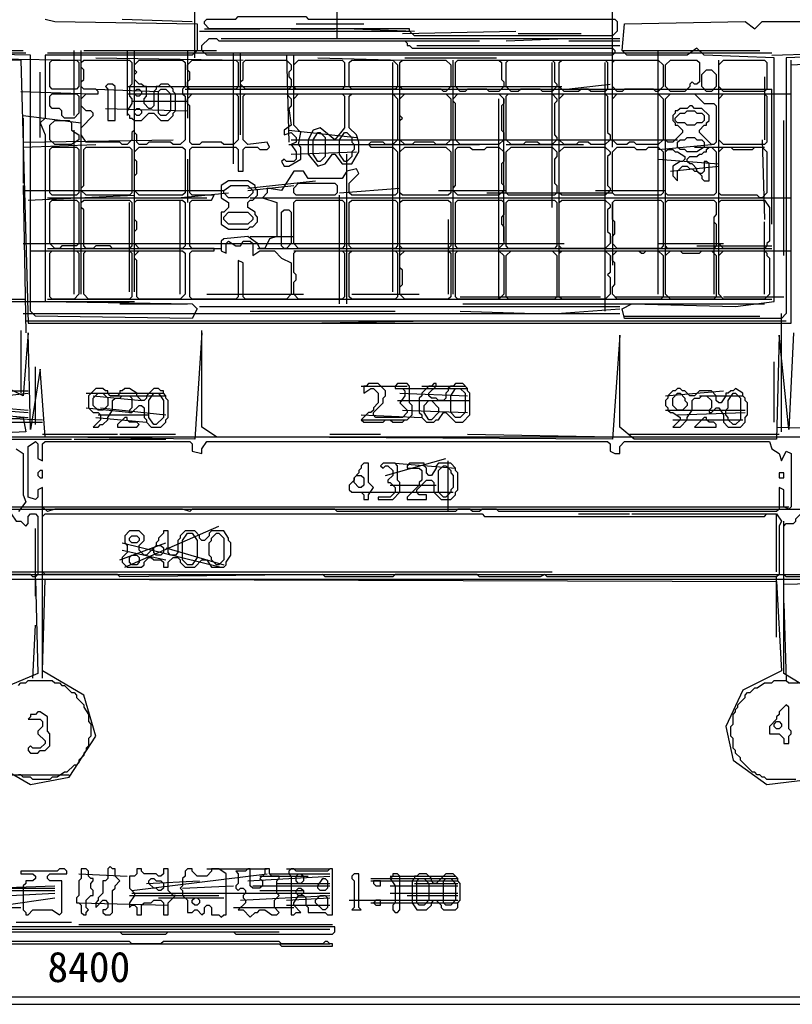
# Model space of a CAD drawing. Header units: millimetres. Extents: x -171 to 29168, y -21389 to 9617.
# Tile 48 of 60: x 14072 to 16632, y -185 to 3078. Entities that reach past the tile are written whole.
import ezdxf

# ---------------------------------------------------------------- set-up
doc = ezdxf.new("R2010")
doc.units = ezdxf.units.MM
for name, color, linetype in [('CALIBRATION_DIM', 1, 'Continuous'), ('REFERENCE_FRAME', 3, 'Continuous'), ('TRACE_CONTOUR_FINE', 8, 'Continuous'), ('TRACE_CONTOUR_MAJOR', 7, 'Continuous'), ('TRACE_DARK_PIXELS', 250, 'Continuous'), ('TRACE_STRAIGHT_LINES', 4, 'Continuous')]:
    doc.layers.add(name, color=color, linetype=linetype)
doc.styles.add('CHINESE', font='simhei.ttf')

msp = doc.modelspace()

# ---------------------------------------------------------------- linework, layer by layer
at = {"layer": 'CALIBRATION_DIM'}
msp.add_line((10300, -160), (18700, -160), dxfattribs=at)
at = {"layer": 'REFERENCE_FRAME'}
msp.add_lwpolyline([(10115.4, -184.6), (18884.6, -184.6), (18884.6, 9416.6), (10115.4, 9416.6)], close=True, dxfattribs=at)
at = {"layer": 'TRACE_CONTOUR_FINE'}
for points in [[(14452, 2840), (14460, 2848), (14468, 2848), (14476, 2840), (14476, 2832), (14468, 2824), (14460, 2824), (14452, 2832)], [(14452, 2776), (14460, 2784), (14468, 2784), (14476, 2776), (14476, 2768), (14468, 2760), (14460, 2760), (14452, 2768)], [(14140, 1584), (14132, 1576), (14132, 1568), (14140, 1560), (14148, 1560), (14148, 1584)], [(15180, 1560), (15188, 1568), (15204, 1568), (15212, 1560), (15212, 1536), (15204, 1528), (15196, 1528), (15180, 1544)], [(16588, 1576), (16588, 1560), (16604, 1560), (16604, 1576)], [(14436, 1360), (14444, 1368), (14460, 1368), (14468, 1360), (14468, 1352), (14460, 1344), (14444, 1344), (14436, 1352)], [(14516, 1328), (14524, 1336), (14540, 1336), (14548, 1328), (14548, 1312), (14540, 1304), (14524, 1304), (14516, 1312)], [(14436, 1296), (14444, 1304), (14460, 1304), (14468, 1296), (14468, 1280), (14460, 1272), (14444, 1272), (14436, 1280)], [(16572, 744), (16580, 752), (16588, 752), (16596, 744), (16596, 736), (16588, 728), (16580, 728), (16572, 736)], [(14988, 240), (14996, 248), (15004, 248), (15012, 240), (15012, 224), (15004, 216), (14996, 216), (14988, 224)], [(15076, 232), (15084, 232), (15092, 224), (15092, 200), (15084, 192), (15068, 192), (15060, 200), (15060, 208)], [(14988, 192), (14996, 200), (15004, 200), (15012, 192), (15012, 184), (15004, 176), (14996, 176), (14988, 184)], [(15244, 224), (15244, 216), (15252, 208), (15268, 208), (15268, 224)], [(14644, 160), (14652, 168), (14660, 168), (14668, 160), (14668, 152), (14660, 144), (14652, 144), (14644, 152)], [(15244, 152), (15252, 144), (15268, 144), (15268, 160), (15252, 160)]]:
    msp.add_lwpolyline(points, close=True, dxfattribs=at)
at = {"layer": 'TRACE_CONTOUR_MAJOR'}
for points in [[(12132, 2952), (14076, 2944), (14100, 2072), (16628, 2072), (16628, 2928), (17060, 2952), (17052, 5680)], [(17036, 5656), (17036, 2968), (16612, 2952), (16612, 2104), (16596, 2088), (16076, 2088), (16068, 2120), (16100, 2136), (16444, 2128), (16572, 2144), (16572, 2952), (16340, 2960), (16316, 2984), (16284, 2960), (16084, 2960), (16068, 2976), (16076, 3064), (16476, 3072), (16508, 3048), (16532, 3072), (16988, 3072), (16996, 3088)], [(14156, 3080), (14188, 3072), (14660, 3064), (14660, 2976), (14644, 2960), (14156, 2960), (14156, 2752), (14140, 2736), (14156, 2696), (14156, 2144), (14644, 2136), (14660, 2120), (14644, 2088), (14124, 2096), (14108, 2112), (14108, 2960), (13732, 2968), (13716, 2984), (13716, 3056), (13748, 3080)], [(16636, 2040), (16620, 1720), (16588, 2032), (16580, 1688), (16108, 1688), (16060, 1728), (16060, 2032), (16036, 1688), (14724, 1696), (14676, 1728), (14676, 2040), (14652, 1688), (14156, 1696), (14140, 1920), (14108, 1720), (14100, 2040), (14084, 1832), (14020, 1864)], [(13828, 1736), (14084, 1760), (14092, 1712), (13756, 1696)], [(14060, 1656), (14084, 1640), (14084, 1504), (14092, 1480), (14068, 1448)], [(13404, 1224), (14124, 1224), (14132, 912), (14020, 864)], [(13996, 608), (14108, 544), (14236, 568), (14324, 704), (14284, 840), (14148, 920), (14156, 1224), (16580, 1216), (16596, 920), (16468, 856), (16412, 736), (16436, 624), (16548, 544), (16684, 560)], [(16748, 824), (16604, 912), (16604, 1208), (16964, 1216)], [(14068, 872), (14076, 880), (14092, 880), (14100, 888), (14180, 888), (14188, 880), (14204, 880), (14212, 872), (14220, 872), (14244, 848), (14252, 848), (14260, 840), (14260, 832), (14284, 808), (14284, 800), (14300, 776), (14300, 752), (14308, 744), (14308, 704), (14300, 696), (14300, 672), (14292, 664), (14292, 656), (14284, 648), (14284, 640), (14268, 624), (14268, 616), (14260, 608), (14252, 608), (14228, 584), (14220, 584), (14196, 568), (14180, 568), (14172, 560), (14116, 560), (14108, 568), (14084, 568), (14076, 576), (14068, 576)], [(16644, 560), (16548, 560), (16540, 568), (16532, 568), (16524, 576), (16516, 576), (16508, 584), (16500, 584), (16460, 624), (16460, 632), (16444, 648), (16444, 656), (16436, 664), (16436, 696), (16428, 704), (16428, 736), (16436, 744), (16436, 776), (16444, 784), (16444, 792), (16452, 800), (16452, 808), (16476, 832), (16476, 840), (16484, 848), (16492, 848), (16508, 864), (16516, 864), (16540, 880), (16564, 880), (16572, 888), (16612, 888), (16620, 880), (16652, 880)]]:
    msp.add_lwpolyline(points, dxfattribs=at)
for points in [[(14684, 3072), (14692, 3080), (14788, 3080), (14796, 3088), (15020, 3088), (15028, 3080), (16044, 3080), (16052, 3072), (16052, 3040), (16036, 3024), (15380, 3024), (15364, 3040), (15364, 3048), (14700, 3048), (14684, 3064)], [(14676, 2992), (14700, 3016), (14724, 3016), (14732, 3008), (15348, 3008), (15356, 3000), (15356, 2992), (15364, 2992), (15372, 2984), (16036, 2984), (16044, 2976), (16044, 2968), (16036, 2960), (14692, 2960), (14676, 2976)], [(14172, 2936), (14180, 2944), (14260, 2944), (14268, 2936), (14268, 2856), (14260, 2848), (14180, 2848), (14172, 2856)], [(14276, 2936), (14284, 2944), (14436, 2944), (14444, 2936), (14444, 2864), (14436, 2856), (14436, 2824), (14444, 2816), (14444, 2800), (14428, 2776), (14428, 2768), (14436, 2760), (14436, 2752), (14444, 2752), (14452, 2744), (14476, 2744), (14500, 2768), (14516, 2768), (14540, 2744), (14564, 2744), (14580, 2760), (14580, 2768), (14588, 2776), (14588, 2832), (14580, 2840), (14580, 2848), (14564, 2864), (14540, 2864), (14532, 2856), (14524, 2856), (14524, 2848), (14516, 2840), (14516, 2792), (14508, 2784), (14500, 2784), (14484, 2800), (14484, 2816), (14492, 2824), (14492, 2856), (14484, 2856), (14476, 2864), (14468, 2864), (14452, 2880), (14452, 2896), (14460, 2904), (14452, 2912), (14452, 2928), (14468, 2944), (14612, 2944), (14620, 2936), (14620, 2856), (14612, 2848), (14612, 2832), (14620, 2824), (14620, 2680), (14604, 2664), (14580, 2664), (14572, 2672), (14500, 2672), (14492, 2664), (14468, 2664), (14460, 2672), (14460, 2696), (14452, 2704), (14452, 2712), (14444, 2704), (14444, 2680), (14428, 2664), (14412, 2664), (14404, 2672), (14292, 2672), (14276, 2696), (14276, 2720), (14316, 2760), (14316, 2768), (14308, 2776), (14292, 2776), (14276, 2792), (14276, 2816), (14292, 2832), (14332, 2832), (14332, 2840), (14324, 2848), (14284, 2848), (14276, 2856), (14276, 2872), (14284, 2880), (14284, 2912), (14276, 2920)], [(14628, 2928), (14644, 2944), (14788, 2944), (14796, 2936), (14796, 2856), (14788, 2848), (14636, 2848), (14628, 2856), (14628, 2872), (14636, 2880), (14636, 2904), (14628, 2912)], [(14812, 2936), (14820, 2944), (14956, 2944), (14972, 2928), (14972, 2912), (14964, 2904), (14964, 2888), (14972, 2880), (14972, 2856), (14964, 2848), (14820, 2848), (14804, 2864), (14804, 2872), (14812, 2880)], [(14980, 2928), (14996, 2944), (15140, 2944), (15148, 2936), (15148, 2856), (15140, 2848), (14988, 2848), (14980, 2856)], [(15164, 2936), (15172, 2944), (15308, 2944), (15324, 2928), (15324, 2856), (15316, 2848), (15172, 2848), (15164, 2856)], [(15332, 2936), (15340, 2944), (15484, 2944), (15500, 2928), (15500, 2856), (15484, 2840), (15476, 2840), (15468, 2848), (15340, 2848), (15332, 2856)], [(15516, 2936), (15524, 2944), (15660, 2944), (15668, 2936), (15668, 2880), (15676, 2872), (15676, 2856), (15660, 2840), (15628, 2840), (15620, 2848), (15556, 2848), (15548, 2840), (15532, 2840), (15516, 2856)], [(15684, 2936), (15692, 2944), (15836, 2944), (15844, 2936), (15844, 2872), (15852, 2864), (15852, 2856), (15836, 2840), (15804, 2840), (15796, 2848), (15732, 2848), (15724, 2840), (15700, 2840), (15684, 2856)], [(15860, 2936), (15868, 2944), (16012, 2944), (16020, 2936), (16020, 2848), (16012, 2840), (15964, 2840), (15956, 2848), (15932, 2848), (15924, 2840), (15876, 2840), (15860, 2856)], [(16036, 2936), (16044, 2944), (16188, 2944), (16204, 2928), (16204, 2856), (16188, 2840), (16180, 2840), (16172, 2848), (16076, 2848), (16068, 2840), (16052, 2840), (16036, 2856)], [(16212, 2928), (16228, 2944), (16316, 2944), (16324, 2936), (16324, 2872), (16316, 2864), (16308, 2864), (16300, 2872), (16292, 2864), (16292, 2856), (16276, 2840), (16228, 2840), (16212, 2856)], [(16388, 2928), (16404, 2944), (16540, 2944), (16548, 2936), (16548, 2848), (16540, 2840), (16404, 2840), (16388, 2856)], [(16348, 2912), (16364, 2912), (16380, 2896), (16380, 2856), (16364, 2840), (16348, 2840), (16332, 2856), (16332, 2896)], [(14364, 2864), (14356, 2856), (14364, 2848), (14364, 2744), (14388, 2744), (14388, 2856), (14380, 2864)], [(14540, 2848), (14556, 2848), (14572, 2832), (14572, 2776), (14556, 2760), (14540, 2760), (14532, 2768), (14532, 2840)], [(14172, 2824), (14180, 2832), (14260, 2832), (14268, 2824), (14268, 2768), (14252, 2752), (14220, 2752), (14212, 2760), (14212, 2776), (14204, 2784), (14180, 2784), (14172, 2792)], [(14644, 2832), (14788, 2832), (14796, 2824), (14796, 2680), (14780, 2664), (14748, 2664), (14740, 2672), (14676, 2672), (14668, 2664), (14644, 2664), (14636, 2672), (14636, 2792), (14628, 2800), (14628, 2816)], [(15308, 2832), (15324, 2816), (15324, 2680), (15308, 2664), (15284, 2664), (15276, 2672), (15236, 2672), (15228, 2664), (15236, 2656), (15308, 2656), (15324, 2640), (15324, 2504), (15316, 2496), (15172, 2496), (15164, 2504), (15164, 2536), (15196, 2568), (15188, 2584), (15156, 2576), (15140, 2552), (15028, 2552), (15012, 2576), (14980, 2576), (14940, 2512), (14892, 2520), (14892, 2504), (14876, 2488), (14924, 2472), (14924, 2360), (14900, 2352), (14884, 2320), (14868, 2320), (14860, 2336), (14828, 2360), (14748, 2352), (14740, 2344), (14740, 2312), (14756, 2304), (14756, 2336), (14764, 2344), (14788, 2328), (14804, 2328), (14812, 2344), (14836, 2344), (14844, 2336), (14844, 2296), (14868, 2312), (14916, 2312), (14940, 2288), (14972, 2272), (14972, 2168), (14956, 2152), (14820, 2152), (14812, 2160), (14812, 2272), (14796, 2280), (14796, 2160), (14788, 2152), (14644, 2152), (14636, 2160), (14636, 2304), (14644, 2312), (14716, 2312), (14716, 2320), (14644, 2320), (14636, 2328), (14636, 2472), (14644, 2480), (14708, 2480), (14716, 2496), (14644, 2496), (14636, 2504), (14636, 2648), (14644, 2656), (14788, 2656), (14796, 2648), (14796, 2576), (14812, 2576), (14812, 2648), (14820, 2656), (14860, 2656), (14868, 2648), (14892, 2648), (14900, 2656), (14892, 2672), (14828, 2664), (14812, 2680), (14812, 2824), (14820, 2832), (14956, 2832), (14972, 2816), (14972, 2792), (14964, 2784), (14972, 2728), (14948, 2712), (14948, 2696), (14972, 2704), (14988, 2688), (14988, 2672), (14972, 2664), (14988, 2640), (14988, 2616), (14980, 2608), (14956, 2608), (14948, 2616), (14940, 2608), (14948, 2592), (14964, 2592), (15004, 2616), (15004, 2656), (14996, 2664), (15004, 2704), (14980, 2728), (14980, 2816), (14996, 2832), (15140, 2832), (15148, 2824), (15148, 2720), (15116, 2680), (15068, 2720), (15044, 2712), (15028, 2680), (15028, 2632), (15060, 2592), (15084, 2600), (15108, 2632), (15116, 2632), (15140, 2600), (15172, 2600), (15196, 2640), (15196, 2672), (15188, 2696), (15164, 2720), (15164, 2824), (15172, 2832)], [(15348, 2832), (15484, 2832), (15500, 2816), (15500, 2680), (15484, 2664), (15452, 2664), (15444, 2672), (15380, 2672), (15372, 2664), (15348, 2664), (15332, 2680), (15332, 2744), (15340, 2752), (15332, 2760), (15332, 2816)], [(15524, 2832), (15660, 2832), (15676, 2816), (15676, 2800), (15668, 2792), (15668, 2712), (15676, 2704), (15676, 2680), (15660, 2664), (15532, 2664), (15516, 2680), (15516, 2800), (15508, 2808), (15508, 2816)], [(15684, 2824), (15692, 2832), (15836, 2832), (15852, 2816), (15852, 2808), (15844, 2800), (15844, 2696), (15852, 2688), (15852, 2680), (15836, 2664), (15796, 2664), (15788, 2672), (15748, 2672), (15740, 2664), (15700, 2664), (15684, 2680)], [(15876, 2832), (16012, 2832), (16020, 2824), (16020, 2704), (16028, 2696), (16028, 2680), (16012, 2664), (15964, 2664), (15956, 2672), (15924, 2672), (15916, 2664), (15876, 2664), (15860, 2680), (15860, 2816)], [(16052, 2832), (16188, 2832), (16204, 2816), (16204, 2680), (16188, 2664), (16116, 2664), (16108, 2672), (16092, 2672), (16084, 2664), (16052, 2664), (16036, 2680), (16036, 2816)], [(16228, 2832), (16308, 2832), (16340, 2800), (16372, 2800), (16380, 2792), (16380, 2672), (16372, 2664), (16364, 2664), (16324, 2704), (16324, 2712), (16340, 2728), (16348, 2728), (16348, 2736), (16356, 2744), (16356, 2760), (16332, 2784), (16308, 2784), (16300, 2792), (16292, 2792), (16284, 2784), (16260, 2784), (16252, 2776), (16244, 2776), (16244, 2768), (16236, 2760), (16236, 2744), (16244, 2736), (16244, 2728), (16252, 2728), (16268, 2712), (16268, 2704), (16236, 2672), (16220, 2672), (16212, 2680), (16212, 2816)], [(16404, 2832), (16540, 2832), (16548, 2824), (16548, 2672), (16540, 2664), (16404, 2664), (16388, 2680), (16388, 2816)], [(16244, 2752), (16260, 2768), (16276, 2768), (16284, 2776), (16308, 2776), (16316, 2768), (16332, 2768), (16340, 2760), (16340, 2744), (16332, 2736), (16316, 2736), (16308, 2728), (16284, 2728), (16276, 2736), (16252, 2736), (16244, 2744)], [(14172, 2728), (14188, 2744), (14236, 2744), (14244, 2736), (14244, 2712), (14268, 2696), (14268, 2680), (14244, 2664), (14188, 2664), (14172, 2680)], [(15060, 2704), (15068, 2704), (15084, 2688), (15084, 2624), (15068, 2608), (15060, 2608), (15044, 2632), (15044, 2680)], [(15148, 2704), (15156, 2704), (15172, 2688), (15172, 2672), (15180, 2664), (15180, 2648), (15172, 2640), (15172, 2624), (15156, 2608), (15148, 2608), (15132, 2632), (15132, 2680)], [(16252, 2672), (16260, 2680), (16276, 2680), (16284, 2688), (16308, 2688), (16316, 2680), (16332, 2680), (16340, 2672), (16340, 2656), (16316, 2640), (16284, 2640), (16276, 2648), (16260, 2648), (16252, 2656)], [(14180, 2656), (14260, 2656), (14268, 2648), (14268, 2504), (14260, 2496), (14180, 2496), (14172, 2504), (14172, 2648)], [(14284, 2648), (14292, 2656), (14436, 2656), (14444, 2648), (14444, 2504), (14436, 2496), (14292, 2496), (14276, 2512), (14276, 2520), (14284, 2528)], [(14452, 2640), (14468, 2656), (14612, 2656), (14620, 2648), (14620, 2504), (14612, 2496), (14468, 2496), (14452, 2512), (14452, 2560), (14460, 2568), (14460, 2608), (14452, 2616)], [(15332, 2640), (15348, 2656), (15484, 2656), (15500, 2640), (15500, 2504), (15492, 2496), (15340, 2496), (15332, 2504)], [(15516, 2648), (15524, 2656), (15564, 2656), (15572, 2648), (15612, 2648), (15620, 2656), (15660, 2656), (15676, 2640), (15676, 2608), (15668, 2600), (15668, 2536), (15676, 2528), (15676, 2512), (15660, 2496), (15524, 2496), (15508, 2512), (15508, 2520), (15516, 2528)], [(15684, 2640), (15700, 2656), (15836, 2656), (15852, 2640), (15852, 2624), (15844, 2616), (15844, 2536), (15852, 2528), (15852, 2504), (15844, 2496), (15692, 2496), (15684, 2504)], [(15876, 2656), (16012, 2656), (16028, 2640), (16028, 2632), (16020, 2624), (16020, 2528), (16028, 2520), (16028, 2512), (16012, 2496), (15868, 2496), (15860, 2504), (15860, 2640)], [(16036, 2640), (16052, 2656), (16108, 2656), (16116, 2648), (16148, 2648), (16156, 2656), (16188, 2656), (16204, 2640), (16204, 2504), (16196, 2496), (16044, 2496), (16036, 2504)], [(16364, 2656), (16380, 2640), (16380, 2504), (16372, 2496), (16220, 2496), (16212, 2504), (16212, 2640), (16220, 2648), (16236, 2648), (16244, 2640), (16252, 2640), (16276, 2624), (16276, 2616), (16268, 2608), (16260, 2608), (16236, 2592), (16236, 2560), (16252, 2544), (16252, 2576), (16268, 2592), (16284, 2592), (16292, 2584), (16300, 2584), (16308, 2576), (16316, 2576), (16332, 2560), (16332, 2552), (16340, 2544), (16356, 2544), (16356, 2600), (16348, 2608), (16340, 2608), (16340, 2576), (16332, 2568), (16324, 2568), (16316, 2576), (16316, 2584), (16300, 2600), (16292, 2600), (16284, 2608), (16284, 2616), (16292, 2624), (16316, 2624), (16324, 2632), (16332, 2632), (16340, 2640), (16348, 2640), (16348, 2648), (16356, 2656)], [(16404, 2656), (16428, 2656), (16436, 2648), (16500, 2648), (16508, 2656), (16532, 2656), (16548, 2640), (16548, 2504), (16532, 2488), (16524, 2488), (16516, 2496), (16396, 2496), (16388, 2504), (16388, 2640)], [(14764, 2544), (14740, 2528), (14740, 2488), (14764, 2472), (14764, 2456), (14748, 2440), (14740, 2440), (14740, 2400), (14764, 2384), (14828, 2384), (14836, 2392), (14844, 2392), (14860, 2408), (14860, 2424), (14852, 2432), (14852, 2440), (14828, 2456), (14828, 2472), (14836, 2480), (14844, 2480), (14860, 2496), (14860, 2512), (14852, 2520), (14852, 2528), (14828, 2544)], [(14748, 2512), (14772, 2528), (14828, 2528), (14844, 2512), (14844, 2504), (14828, 2488), (14764, 2488), (14748, 2504)], [(14980, 2520), (14996, 2536), (15116, 2536), (15124, 2528), (15124, 2504), (15116, 2496), (14988, 2496), (14980, 2504)], [(14180, 2480), (14260, 2480), (14268, 2472), (14268, 2336), (14260, 2328), (14212, 2328), (14204, 2320), (14188, 2320), (14172, 2336), (14172, 2472)], [(14276, 2472), (14284, 2480), (14436, 2480), (14444, 2472), (14444, 2328), (14436, 2320), (14380, 2320), (14372, 2328), (14324, 2328), (14316, 2320), (14292, 2320), (14284, 2328), (14284, 2448), (14276, 2456)], [(14452, 2472), (14460, 2480), (14612, 2480), (14620, 2472), (14620, 2328), (14612, 2320), (14468, 2320), (14452, 2336), (14452, 2376), (14460, 2384), (14460, 2408), (14452, 2416)], [(14980, 2472), (14988, 2480), (15140, 2480), (15148, 2472), (15148, 2328), (15140, 2320), (14996, 2320), (14980, 2336)], [(15164, 2472), (15172, 2480), (15316, 2480), (15324, 2472), (15324, 2328), (15316, 2320), (15172, 2320), (15164, 2328)], [(15332, 2472), (15340, 2480), (15492, 2480), (15500, 2472), (15500, 2328), (15492, 2320), (15340, 2320), (15332, 2328)], [(15516, 2472), (15524, 2480), (15668, 2480), (15676, 2472), (15676, 2432), (15668, 2424), (15668, 2400), (15676, 2392), (15676, 2336), (15660, 2320), (15524, 2320), (15516, 2328)], [(15684, 2472), (15692, 2480), (15844, 2480), (15852, 2472), (15852, 2328), (15844, 2320), (15692, 2320), (15684, 2328)], [(15860, 2472), (15868, 2480), (16012, 2480), (16028, 2464), (16028, 2456), (16020, 2448), (16020, 2376), (16028, 2368), (16028, 2336), (16012, 2320), (15868, 2320), (15860, 2328)], [(16036, 2472), (16044, 2480), (16196, 2480), (16204, 2472), (16204, 2328), (16196, 2320), (16052, 2320), (16036, 2336), (16036, 2360), (16044, 2368), (16044, 2408), (16036, 2416)], [(16212, 2472), (16220, 2480), (16372, 2480), (16380, 2472), (16380, 2432), (16372, 2424), (16372, 2408), (16380, 2400), (16380, 2328), (16372, 2320), (16220, 2320), (16212, 2328)], [(16388, 2472), (16396, 2480), (16540, 2480), (16556, 2456), (16556, 2344), (16548, 2336), (16548, 2328), (16540, 2320), (16404, 2320), (16388, 2336)], [(14948, 2448), (14964, 2448), (14972, 2440), (14972, 2336), (14956, 2320), (14948, 2320), (14940, 2328), (14940, 2440)], [(14748, 2424), (14764, 2440), (14828, 2440), (14844, 2424), (14844, 2416), (14828, 2400), (14764, 2400), (14748, 2416)], [(14180, 2312), (14260, 2312), (14268, 2304), (14268, 2168), (14252, 2152), (14180, 2152), (14172, 2160), (14172, 2304)], [(14284, 2304), (14292, 2312), (14436, 2312), (14444, 2304), (14444, 2160), (14436, 2152), (14300, 2152), (14284, 2168)], [(14468, 2312), (14612, 2312), (14620, 2304), (14620, 2168), (14604, 2152), (14468, 2152), (14460, 2160), (14460, 2280), (14452, 2288), (14452, 2296)], [(14980, 2304), (14988, 2312), (15140, 2312), (15148, 2304), (15148, 2160), (15140, 2152), (14996, 2152), (14980, 2168), (14980, 2208), (14988, 2216), (14988, 2232), (14980, 2240)], [(15164, 2304), (15172, 2312), (15316, 2312), (15324, 2304), (15324, 2160), (15316, 2152), (15172, 2152), (15164, 2160)], [(15332, 2296), (15348, 2312), (15492, 2312), (15500, 2304), (15500, 2160), (15492, 2152), (15348, 2152), (15332, 2168), (15332, 2192), (15340, 2200), (15340, 2248), (15332, 2256)], [(15516, 2304), (15524, 2312), (15660, 2312), (15676, 2296), (15676, 2168), (15660, 2152), (15524, 2152), (15516, 2160)], [(15684, 2296), (15700, 2312), (15836, 2312), (15852, 2296), (15852, 2160), (15844, 2152), (15692, 2152), (15684, 2160)], [(15860, 2304), (15868, 2312), (16012, 2312), (16028, 2296), (16028, 2240), (16020, 2232), (16028, 2224), (16028, 2168), (16012, 2152), (15868, 2152), (15860, 2160)], [(16036, 2296), (16052, 2312), (16124, 2312), (16132, 2304), (16140, 2304), (16148, 2312), (16188, 2312), (16204, 2296), (16204, 2160), (16196, 2152), (16052, 2152), (16036, 2168), (16036, 2192), (16044, 2200), (16044, 2272), (16036, 2280)], [(16212, 2296), (16228, 2312), (16260, 2312), (16268, 2304), (16324, 2304), (16332, 2312), (16364, 2312), (16380, 2296), (16380, 2160), (16372, 2152), (16228, 2152), (16212, 2168)], [(16404, 2312), (16540, 2312), (16548, 2304), (16548, 2296), (16556, 2288), (16556, 2168), (16540, 2152), (16404, 2152), (16388, 2168), (16388, 2296)], [(15212, 1864), (15212, 1840), (15236, 1856), (15244, 1856), (15260, 1840), (15260, 1808), (15244, 1792), (15244, 1784), (15236, 1776), (15228, 1776), (15204, 1752), (15212, 1744), (15276, 1744), (15284, 1752), (15300, 1752), (15308, 1744), (15340, 1744), (15348, 1752), (15356, 1752), (15372, 1768), (15372, 1800), (15364, 1808), (15364, 1864), (15356, 1872), (15324, 1872), (15316, 1864), (15316, 1856), (15340, 1856), (15348, 1848), (15348, 1832), (15332, 1808), (15356, 1784), (15356, 1776), (15340, 1760), (15252, 1760), (15244, 1768), (15244, 1776), (15276, 1808), (15276, 1824), (15284, 1832), (15284, 1848), (15260, 1872), (15228, 1872), (15220, 1864)], [(15404, 1840), (15404, 1832), (15396, 1824), (15396, 1776), (15404, 1768), (15404, 1760), (15420, 1744), (15444, 1744), (15452, 1752), (15460, 1752), (15476, 1776), (15484, 1776), (15516, 1744), (15540, 1744), (15564, 1768), (15564, 1840), (15556, 1848), (15556, 1856), (15540, 1872), (15516, 1872), (15508, 1864), (15500, 1864), (15492, 1856), (15492, 1848), (15484, 1840), (15484, 1824), (15476, 1816), (15460, 1816), (15452, 1824), (15436, 1824), (15428, 1832), (15428, 1840), (15452, 1864), (15452, 1872), (15444, 1872), (15436, 1864), (15428, 1864)], [(14300, 1832), (14300, 1792), (14316, 1776), (14332, 1776), (14340, 1768), (14340, 1752), (14316, 1728), (14332, 1728), (14340, 1736), (14348, 1736), (14364, 1752), (14364, 1760), (14380, 1784), (14380, 1816), (14388, 1824), (14404, 1824), (14412, 1832), (14436, 1832), (14444, 1824), (14444, 1792), (14436, 1784), (14436, 1776), (14444, 1776), (14468, 1800), (14476, 1800), (14484, 1792), (14484, 1760), (14492, 1752), (14492, 1744), (14508, 1728), (14540, 1728), (14556, 1744), (14556, 1752), (14564, 1760), (14564, 1816), (14556, 1824), (14556, 1832), (14548, 1840), (14548, 1848), (14540, 1848), (14532, 1856), (14516, 1856), (14492, 1832), (14492, 1824), (14484, 1816), (14476, 1816), (14460, 1832), (14460, 1840), (14436, 1856), (14420, 1856), (14412, 1848), (14404, 1848), (14404, 1840), (14396, 1832), (14372, 1832), (14364, 1840), (14364, 1848), (14356, 1848), (14348, 1856), (14324, 1856)], [(14332, 1840), (14348, 1840), (14364, 1824), (14364, 1800), (14348, 1784), (14332, 1784), (14316, 1800), (14316, 1824)], [(14516, 1840), (14532, 1840), (14548, 1816), (14548, 1760), (14524, 1736), (14516, 1736), (14500, 1760), (14500, 1816)], [(15516, 1856), (15532, 1856), (15548, 1840), (15548, 1776), (15532, 1760), (15516, 1760), (15500, 1776), (15500, 1832)], [(16212, 1816), (16212, 1800), (16220, 1792), (16220, 1784), (16228, 1776), (16236, 1776), (16260, 1760), (16260, 1752), (16236, 1728), (16260, 1728), (16284, 1752), (16284, 1760), (16300, 1784), (16300, 1816), (16308, 1824), (16324, 1824), (16332, 1832), (16348, 1832), (16364, 1816), (16364, 1792), (16356, 1784), (16356, 1776), (16364, 1776), (16380, 1792), (16388, 1792), (16404, 1768), (16404, 1744), (16420, 1728), (16460, 1728), (16476, 1744), (16476, 1760), (16484, 1768), (16484, 1808), (16476, 1816), (16476, 1824), (16468, 1832), (16468, 1840), (16444, 1856), (16436, 1848), (16428, 1848), (16420, 1840), (16412, 1840), (16412, 1832), (16396, 1808), (16388, 1808), (16380, 1816), (16380, 1832), (16364, 1848), (16324, 1848), (16308, 1832), (16292, 1832), (16276, 1848), (16268, 1848), (16260, 1856), (16252, 1856), (16244, 1848), (16236, 1848), (16220, 1832), (16220, 1824)], [(16252, 1840), (16260, 1840), (16276, 1824), (16276, 1816), (16284, 1808), (16284, 1800), (16268, 1784), (16252, 1784), (16236, 1800), (16236, 1824)], [(16436, 1840), (16444, 1840), (16460, 1824), (16460, 1752), (16444, 1736), (16436, 1736), (16420, 1752), (16420, 1760), (16412, 1768), (16412, 1784), (16420, 1792), (16420, 1816)], [(15428, 1816), (15436, 1816), (15460, 1792), (15460, 1776), (15436, 1752), (15428, 1752), (15412, 1776), (15412, 1800)], [(14396, 1728), (14460, 1728), (14468, 1736), (14460, 1744), (14436, 1744), (14428, 1752), (14428, 1760), (14420, 1760), (14396, 1736)], [(16308, 1728), (16380, 1728), (16380, 1736), (16372, 1744), (16356, 1744), (16348, 1752), (16348, 1760), (16340, 1760)], [(14100, 1664), (14124, 1680), (14132, 1672), (14132, 1624), (14148, 1616), (14148, 1672), (14156, 1680), (14636, 1680), (14644, 1672), (14644, 1648), (14676, 1640), (14676, 1656), (14692, 1680), (16020, 1680), (16028, 1672), (16028, 1648), (16044, 1640), (16060, 1640), (16060, 1664), (16076, 1680), (16556, 1680), (16564, 1656), (16588, 1640), (16596, 1616), (16612, 1648), (16628, 1640), (16628, 1464), (16620, 1456), (16604, 1464), (16604, 1520), (16588, 1528), (16588, 1456), (16580, 1448), (15660, 1448), (15652, 1456), (15604, 1456), (15596, 1448), (15572, 1448), (15564, 1456), (15524, 1456), (15516, 1448), (15124, 1448), (15116, 1456), (14644, 1456), (14636, 1448), (14612, 1456), (14188, 1456), (14164, 1448), (14148, 1464), (14148, 1528), (14132, 1520), (14132, 1496), (14124, 1488), (14100, 1496)], [(15212, 1608), (15204, 1600), (15204, 1592), (15196, 1584), (15196, 1576), (15180, 1560), (15180, 1552), (15164, 1536), (15164, 1520), (15172, 1512), (15204, 1512), (15212, 1504), (15212, 1488), (15228, 1488), (15228, 1504), (15244, 1528), (15228, 1544), (15228, 1608)], [(15276, 1608), (15268, 1600), (15276, 1592), (15284, 1600), (15292, 1600), (15308, 1584), (15308, 1568), (15292, 1552), (15292, 1544), (15300, 1544), (15316, 1528), (15316, 1512), (15300, 1496), (15260, 1496), (15260, 1488), (15308, 1488), (15332, 1512), (15332, 1544), (15324, 1552), (15324, 1600), (15316, 1608)], [(15356, 1600), (15356, 1592), (15396, 1592), (15404, 1584), (15404, 1552), (15396, 1544), (15396, 1536), (15356, 1496), (15356, 1488), (15420, 1488), (15420, 1504), (15396, 1504), (15388, 1512), (15388, 1520), (15420, 1552), (15436, 1552), (15444, 1544), (15444, 1512), (15468, 1488), (15500, 1488), (15516, 1504), (15516, 1512), (15524, 1520), (15524, 1576), (15516, 1584), (15516, 1592), (15500, 1608), (15460, 1608), (15452, 1600), (15452, 1592), (15436, 1568), (15428, 1568), (15420, 1576), (15420, 1592), (15412, 1600), (15412, 1608), (15364, 1608)], [(15476, 1600), (15484, 1600), (15500, 1584), (15500, 1576), (15508, 1568), (15508, 1528), (15500, 1520), (15500, 1512), (15484, 1496), (15476, 1496), (15460, 1512), (15460, 1584)], [(13396, 1432), (13404, 1440), (14044, 1440), (14060, 1416), (14076, 1416), (14092, 1400), (14100, 1408), (14100, 1432), (14108, 1440), (14124, 1440), (14132, 1432), (14132, 1240), (14124, 1232), (14116, 1232), (14108, 1240), (13404, 1240), (13396, 1248)], [(14148, 1248), (14148, 1432), (14156, 1440), (15604, 1440), (15612, 1432), (16540, 1432), (16548, 1440), (16580, 1440), (16596, 1416), (16588, 1400), (16588, 1240), (16580, 1232), (15820, 1232), (15812, 1240), (15796, 1232), (15596, 1232), (15588, 1240), (15316, 1240), (15308, 1232), (15084, 1232), (15076, 1240), (14404, 1232), (14396, 1240), (14156, 1240)], [(16604, 1400), (16612, 1408), (16636, 1408), (16644, 1416), (16644, 1424), (16660, 1440), (16692, 1440), (16700, 1432), (16964, 1432), (16972, 1424), (16972, 1240), (16964, 1232), (16612, 1232), (16604, 1240)], [(14412, 1280), (14428, 1264), (14476, 1264), (14484, 1272), (14484, 1280), (14500, 1296), (14508, 1296), (14516, 1288), (14540, 1288), (14548, 1280), (14548, 1264), (14564, 1264), (14564, 1280), (14580, 1296), (14596, 1296), (14604, 1288), (14604, 1280), (14620, 1264), (14652, 1264), (14676, 1288), (14692, 1288), (14708, 1264), (14748, 1264), (14756, 1272), (14756, 1280), (14772, 1304), (14772, 1344), (14764, 1352), (14764, 1360), (14748, 1384), (14708, 1384), (14700, 1376), (14700, 1368), (14684, 1352), (14676, 1352), (14668, 1360), (14668, 1368), (14652, 1384), (14620, 1384), (14604, 1368), (14604, 1360), (14596, 1352), (14596, 1312), (14588, 1304), (14572, 1304), (14564, 1312), (14564, 1384), (14548, 1384), (14548, 1376), (14532, 1360), (14532, 1352), (14524, 1344), (14524, 1336), (14492, 1304), (14484, 1304), (14468, 1320), (14468, 1336), (14484, 1352), (14484, 1368), (14468, 1384), (14436, 1384), (14420, 1368), (14420, 1344), (14428, 1336), (14428, 1312), (14412, 1296)], [(14628, 1376), (14644, 1376), (14660, 1352), (14660, 1296), (14644, 1272), (14628, 1272), (14612, 1288), (14612, 1352)], [(14724, 1376), (14732, 1376), (14748, 1360), (14748, 1288), (14732, 1272), (14724, 1272), (14708, 1288), (14708, 1296), (14700, 1304), (14700, 1344), (14708, 1352), (14708, 1360)], [(14140, 784), (14132, 784), (14124, 776), (14108, 776), (14108, 768), (14100, 760), (14140, 760), (14148, 752), (14148, 736), (14132, 720), (14132, 712), (14156, 688), (14156, 680), (14140, 664), (14116, 664), (14108, 672), (14100, 664), (14100, 656), (14108, 648), (14132, 648), (14140, 656), (14156, 656), (14172, 672), (14172, 712), (14164, 720), (14164, 768)], [(16612, 808), (16588, 784), (16588, 776), (16580, 768), (16580, 760), (16556, 736), (16556, 712), (16588, 712), (16604, 696), (16604, 680), (16620, 680), (16620, 704), (16628, 712), (16628, 720), (16620, 728), (16620, 800)], [(14220, 264), (14204, 264), (14196, 256), (14076, 256), (14076, 248), (14116, 248), (14124, 240), (14124, 232), (14116, 224), (14092, 224), (14092, 216), (14084, 208), (14084, 128), (14092, 120), (14092, 112), (14100, 112), (14116, 128), (14180, 128), (14204, 112), (14212, 120), (14212, 224), (14172, 224), (14164, 232), (14164, 240), (14172, 248), (14228, 248), (14228, 256)], [(14276, 264), (14276, 232), (14268, 224), (14268, 176), (14260, 168), (14260, 152), (14268, 152), (14276, 144), (14276, 120), (14284, 112), (14292, 112), (14292, 120), (14300, 128), (14292, 136), (14292, 160), (14308, 176), (14316, 176), (14316, 192), (14308, 200), (14308, 216), (14316, 224), (14316, 232), (14308, 232), (14300, 240), (14300, 256), (14292, 264)], [(14372, 272), (14364, 264), (14364, 232), (14356, 224), (14348, 224), (14348, 184), (14332, 168), (14332, 160), (14324, 152), (14324, 136), (14348, 160), (14356, 160), (14364, 152), (14364, 136), (14356, 128), (14348, 128), (14348, 120), (14356, 112), (14372, 112), (14380, 120), (14380, 192), (14388, 200), (14388, 208), (14404, 224), (14388, 240), (14388, 264), (14380, 264)], [(14460, 264), (14460, 248), (14452, 240), (14436, 240), (14436, 200), (14452, 184), (14452, 176), (14436, 152), (14436, 136), (14444, 144), (14452, 144), (14460, 136), (14460, 112), (14476, 112), (14476, 144), (14484, 152), (14508, 152), (14516, 160), (14540, 160), (14548, 152), (14548, 112), (14564, 112), (14564, 152), (14588, 176), (14580, 176), (14564, 192), (14564, 264), (14548, 264), (14548, 248), (14540, 240), (14532, 240), (14524, 248), (14484, 248), (14476, 256), (14476, 264)], [(14628, 264), (14620, 256), (14620, 240), (14612, 232), (14612, 208), (14604, 200), (14612, 192), (14612, 176), (14628, 160), (14628, 120), (14644, 120), (14652, 128), (14660, 128), (14676, 112), (14684, 120), (14684, 136), (14692, 144), (14700, 144), (14708, 136), (14708, 112), (14732, 112), (14740, 104), (14748, 112), (14756, 112), (14756, 248), (14732, 264), (14708, 264), (14708, 256), (14692, 240), (14660, 240), (14644, 256), (14644, 264)], [(14788, 256), (14796, 248), (14796, 216), (14788, 208), (14788, 200), (14796, 192), (14804, 200), (14812, 200), (14820, 192), (14820, 184), (14812, 176), (14812, 168), (14820, 160), (14820, 152), (14796, 128), (14812, 128), (14836, 104), (14852, 120), (14860, 120), (14868, 128), (14884, 128), (14908, 112), (14924, 112), (14932, 120), (14916, 136), (14916, 160), (14932, 176), (14924, 184), (14924, 224), (14932, 232), (14932, 240), (14908, 240), (14900, 248), (14900, 264), (14884, 264), (14884, 248), (14868, 232), (14876, 224), (14876, 208), (14868, 200), (14844, 200), (14836, 208), (14836, 264), (14828, 264), (14820, 256)], [(14972, 264), (14964, 256), (14964, 248), (14972, 240), (14972, 112), (14980, 112), (14988, 120), (15004, 120), (14980, 144), (14980, 152), (14996, 176), (15012, 176), (15020, 168), (15020, 144), (15028, 136), (15028, 120), (15084, 120), (15092, 112), (15108, 112), (15108, 264), (15100, 264), (15092, 256), (14988, 256), (14980, 264)], [(14500, 224), (14508, 232), (14516, 232), (14524, 224), (14540, 224), (14548, 216), (14548, 200), (14540, 192), (14532, 192), (14524, 200), (14516, 200), (14500, 216)], [(15180, 248), (15172, 240), (15172, 232), (15180, 224), (15180, 136), (15172, 128), (15204, 128), (15196, 136), (15196, 248)], [(15308, 248), (15308, 240), (15300, 232), (15316, 208), (15316, 152), (15308, 144), (15308, 128), (15316, 120), (15324, 120), (15332, 128), (15332, 240), (15324, 248)], [(15380, 240), (15380, 232), (15372, 224), (15372, 152), (15388, 128), (15420, 128), (15436, 144), (15436, 152), (15444, 160), (15452, 160), (15468, 144), (15468, 136), (15476, 128), (15516, 128), (15524, 136), (15524, 152), (15532, 160), (15532, 216), (15524, 224), (15524, 232), (15508, 248), (15484, 248), (15452, 216), (15444, 216), (15436, 224), (15436, 232), (15420, 248), (15396, 248), (15388, 240)], [(15396, 232), (15412, 232), (15428, 216), (15428, 160), (15412, 144), (15396, 144), (15388, 152), (15388, 224)], [(15484, 232), (15500, 232), (15516, 216), (15516, 160), (15500, 144), (15484, 144), (15476, 152), (15476, 224)], [(15068, 176), (15084, 176), (15092, 168), (15092, 136), (15084, 128), (15076, 128), (15052, 152), (15052, 160)], [(13532, 72), (13532, 56), (14404, 56), (14412, 48), (14556, 48), (14564, 56), (14780, 56), (14788, 48), (15108, 48), (15116, 56), (15116, 72), (13932, 72), (13924, 80), (13916, 72), (13556, 72), (13548, 80), (13540, 72)], [(13540, 16), (13548, 8), (13564, 8), (13572, 16), (14932, 16), (14940, 8), (15108, 8), (15108, 16), (15100, 16), (15092, 24), (15084, 24), (15076, 16), (14940, 16), (14932, 24), (14548, 24), (14540, 16), (14444, 16), (14436, 24), (13548, 24)]]:
    msp.add_lwpolyline(points, close=True, dxfattribs=at)
at = {"layer": 'TRACE_DARK_PIXELS'}
for p, q in [((14668, 3040), (15364, 3040)), ((14740, 3016), (16060, 3016)), ((15388, 2992), (16060, 2992)), ((11548, 2968), (14092, 2968)), ((14164, 2968), (16564, 2968)), ((14620, 2848), (16564, 2848)), ((14164, 2488), (14692, 2488)), ((14884, 2488), (16564, 2488)), ((14164, 2320), (14740, 2320)), ((14860, 2320), (16564, 2320)), ((11308, 2152), (14092, 2152)), ((14164, 2152), (16564, 2152)), ((14668, 2128), (16060, 2128)), ((14092, 2104), (14404, 2104)), ((14668, 2104), (16060, 2104)), ((14116, 2080), (16612, 2080)), ((12124, 1696), (16660, 1696)), ((12124, 1456), (17068, 1456)), ((12124, 1240), (17068, 1240)), ((13540, 64), (15100, 64))]:
    msp.add_line(p, q, dxfattribs=at)
at = {"layer": 'TRACE_STRAIGHT_LINES'}
for p, q in [((15124, 3016), (15124, 6432)), ((14652, 2952), (14652, 4808)), ((16036, 2656), (16036, 4440)), ((14412, 3080), (14644, 3072)), ((14684, 3048), (14868, 3048)), ((14972, 3048), (15116, 3048)), ((14988, 3064), (15212, 3064)), ((15180, 3048), (15380, 3040)), ((15340, 3032), (15716, 3040)), ((15060, 3016), (15372, 3016)), ((15340, 3008), (15596, 3008)), ((15684, 3008), (15884, 3016)), ((15724, 3032), (15932, 3032)), ((15892, 3008), (16060, 3008)), ((13684, 2976), (14084, 2976)), ((14252, 2760), (14252, 2976)), ((14276, 2168), (14276, 2976)), ((14284, 2976), (14724, 2976)), ((14428, 2976), (14428, 2760)), ((14452, 2176), (14452, 2976)), ((14628, 2976), (14628, 2752)), ((15436, 2992), (15884, 2992)), ((16068, 2976), (16524, 2976)), ((16188, 2168), (16188, 2976)), ((16564, 2960), (17052, 2976)), ((13796, 2952), (14276, 2944)), ((14324, 2952), (14812, 2944)), ((14780, 2600), (14780, 2968)), ((14804, 2696), (14804, 2968)), ((14940, 2968), (15180, 2968)), ((14956, 2960), (14964, 2672)), ((14980, 2736), (14980, 2960)), ((15060, 2952), (15340, 2944)), ((15284, 2968), (16036, 2968)), ((15348, 2952), (15652, 2952)), ((15508, 2168), (15508, 2944)), ((15644, 2944), (16044, 2944)), ((16388, 2168), (16388, 2944)), ((16628, 2096), (16628, 2944)), ((14140, 2688), (14140, 2904)), ((15308, 2176), (15308, 2936)), ((15332, 2176), (15332, 2936)), ((15836, 2456), (15836, 2936)), ((15860, 2168), (15860, 2936)), ((16012, 2112), (16012, 2936)), ((16540, 2888), (16540, 2680)), ((14076, 2840), (14308, 2832)), ((14324, 2848), (14532, 2840)), ((14428, 2856), (15868, 2856)), ((15884, 2848), (16028, 2864)), ((16332, 2848), (16540, 2848)), ((16564, 2400), (16564, 2848)), ((14428, 2832), (16628, 2832)), ((14444, 2808), (14628, 2808)), ((15660, 2152), (15660, 2816)), ((15676, 2344), (15676, 2816)), ((16212, 2168), (16212, 2816)), ((14356, 2784), (14628, 2776)), ((14084, 2760), (14276, 2736)), ((14084, 2752), (14084, 2536)), ((16604, 2296), (16604, 2744)), ((14252, 2168), (14252, 2712)), ((14964, 2712), (15188, 2688)), ((14084, 2672), (14580, 2680)), ((14972, 2680), (16252, 2680)), ((16532, 2680), (16540, 2416)), ((14084, 2656), (14324, 2664)), ((14964, 2664), (15596, 2664)), ((15684, 2664), (15940, 2664)), ((16188, 2648), (16364, 2664)), ((16308, 2656), (16540, 2656)), ((14628, 2616), (14628, 2472)), ((14972, 2632), (15188, 2640)), ((15156, 2136), (15156, 2632)), ((16188, 2616), (16388, 2600)), ((16228, 2576), (16388, 2592)), ((14084, 2528), (14092, 2040)), ((14828, 2520), (15052, 2544)), ((14828, 2512), (14980, 2528)), ((15132, 2504), (15332, 2520)), ((14084, 2512), (14748, 2512)), ((14100, 2480), (14452, 2496)), ((14596, 2488), (14764, 2504)), ((14604, 2168), (14604, 2480)), ((14836, 2488), (16628, 2488)), ((15132, 2136), (15132, 2496)), ((15460, 2512), (15684, 2512)), ((15620, 2504), (16036, 2504)), ((15980, 2512), (16212, 2512)), ((14436, 2176), (14436, 2472)), ((16036, 2472), (16036, 2264)), ((15492, 2416), (15492, 2168)), ((16372, 2416), (16372, 2168)), ((16540, 2168), (16540, 2408)), ((14108, 2112), (14108, 2352)), ((14836, 2360), (14980, 2360)), ((14084, 2336), (15876, 2336)), ((16188, 2336), (16404, 2336)), ((16316, 2328), (16564, 2328)), ((14108, 2312), (14548, 2312)), ((14980, 2312), (16628, 2312)), ((14692, 2168), (15012, 2168)), ((15172, 2168), (15396, 2168)), ((15532, 2160), (15996, 2160)), ((16044, 2160), (16396, 2160)), ((16404, 2160), (16604, 2160)), ((11836, 2144), (14452, 2144)), ((14404, 2136), (14628, 2136)), ((14780, 2128), (14924, 2128)), ((15268, 2128), (15532, 2128)), ((15540, 2136), (16540, 2136)), ((14084, 2104), (14868, 2104)), ((14836, 2112), (15316, 2112)), ((15532, 2112), (15780, 2104)), ((15852, 2104), (16060, 2120)), ((16076, 2096), (16524, 2096)), ((16596, 1712), (16596, 2104)), ((14092, 2080), (15004, 2080)), ((15012, 2072), (15436, 2080)), ((15532, 2072), (15756, 2072)), ((15764, 2072), (16028, 2072)), ((14076, 2048), (14076, 1840)), ((14676, 1872), (14676, 2048)), ((14124, 1736), (14124, 1928)), ((16572, 1744), (16572, 1944)), ((15204, 1864), (15356, 1864)), ((15404, 1864), (15548, 1864)), ((13948, 1848), (14100, 1848)), ((13948, 1824), (14100, 1840)), ((14292, 1840), (14548, 1840)), ((14316, 1832), (14476, 1816)), ((14372, 1832), (14556, 1832)), ((15332, 1856), (15556, 1856)), ((15332, 1840), (15556, 1832)), ((16212, 1832), (16404, 1848)), ((16324, 1832), (16468, 1832)), ((13796, 1800), (14100, 1776)), ((13908, 1800), (14100, 1784)), ((15324, 1816), (15564, 1816)), ((13796, 1784), (14100, 1760)), ((13796, 1768), (14148, 1752)), ((14292, 1792), (14444, 1776)), ((14332, 1768), (14500, 1768)), ((14340, 1792), (14556, 1768)), ((15204, 1768), (15404, 1760)), ((15340, 1784), (15556, 1776)), ((16212, 1784), (16476, 1784)), ((16252, 1768), (16476, 1776)), ((13908, 1744), (14148, 1744)), ((14324, 1760), (14492, 1744)), ((15204, 1752), (15348, 1752)), ((16236, 1752), (16468, 1752)), ((14148, 1704), (14396, 1704)), ((14404, 1704), (14588, 1704)), ((15100, 1704), (15268, 1704)), ((15556, 1704), (16036, 1696)), ((16092, 1704), (16588, 1704)), ((16580, 1728), (16852, 1720)), ((13796, 1688), (14244, 1688)), ((14252, 1688), (14556, 1688)), ((14764, 1680), (14956, 1680)), ((15340, 1680), (15484, 1680)), ((15764, 1680), (15908, 1680)), ((16180, 1680), (16556, 1680)), ((15284, 1568), (15484, 1624)), ((15316, 1608), (15516, 1592)), ((15492, 1448), (15492, 1616)), ((15300, 1536), (15452, 1536)), ((14148, 896), (14148, 1520)), ((15196, 1512), (15508, 1512)), ((12108, 1464), (16620, 1464)), ((15924, 1440), (16092, 1440)), ((16100, 1440), (16548, 1440)), ((16580, 1248), (16580, 1440)), ((16604, 1152), (16604, 1416)), ((14124, 1168), (14124, 1392)), ((14420, 1264), (14732, 1400)), ((14404, 1288), (14556, 1344)), ((14412, 1344), (14740, 1264)), ((14412, 1320), (14556, 1288)), ((14556, 1328), (14748, 1272)), ((12172, 1248), (15836, 1248)), ((15844, 1240), (17084, 1240)), ((14068, 1224), (17004, 1224)), ((16580, 1032), (16580, 1232)), ((16604, 1144), (16612, 888)), ((14116, 896), (14124, 1072)), ((14036, 576), (14236, 576)), ((14692, 264), (14892, 264)), ((14956, 264), (15100, 264)), ((14268, 248), (14428, 240)), ((14444, 192), (14892, 248)), ((14828, 224), (15100, 240)), ((14868, 240), (15028, 240)), ((14900, 248), (15100, 248)), ((15236, 232), (15524, 232)), ((15300, 240), (15516, 240)), ((13964, 200), (14188, 208)), ((14036, 200), (14188, 200)), ((14492, 216), (14668, 224)), ((14612, 200), (14780, 208)), ((14844, 208), (15100, 208)), ((14924, 216), (15100, 216)), ((15236, 224), (15524, 224)), ((15300, 208), (15524, 208)), ((15380, 216), (15524, 216)), ((13900, 168), (14188, 184)), ((13908, 192), (14188, 192)), ((14020, 144), (14188, 168)), ((14436, 176), (14732, 176)), ((14444, 184), (15100, 184)), ((14532, 168), (14748, 168)), ((14804, 160), (15100, 176)), ((14868, 192), (15012, 192)), ((14956, 160), (15100, 168)), ((15300, 184), (15524, 184)), ((15356, 176), (15524, 176)), ((13820, 136), (14076, 136)), ((14268, 152), (14564, 144)), ((14780, 136), (14980, 136)), ((14956, 144), (15100, 144)), ((15164, 160), (15524, 160)), ((15236, 152), (15524, 152)), ((14060, 88), (14244, 88)), ((14268, 80), (15108, 80)), ((13524, 64), (14140, 64)), ((14148, 56), (14644, 56)), ((14692, 56), (14932, 56)), ((13532, 16), (15100, 16))]:
    msp.add_line(p, q, dxfattribs=at)

# ---------------------------------------------------------------- texts
at = {"layer": 'CALIBRATION_DIM', "style": 'CHINESE'}
msp.add_text('8400', height=100.8, dxfattribs=at).set_placement((14164, -111))

doc.saveas('drawing.dxf')
